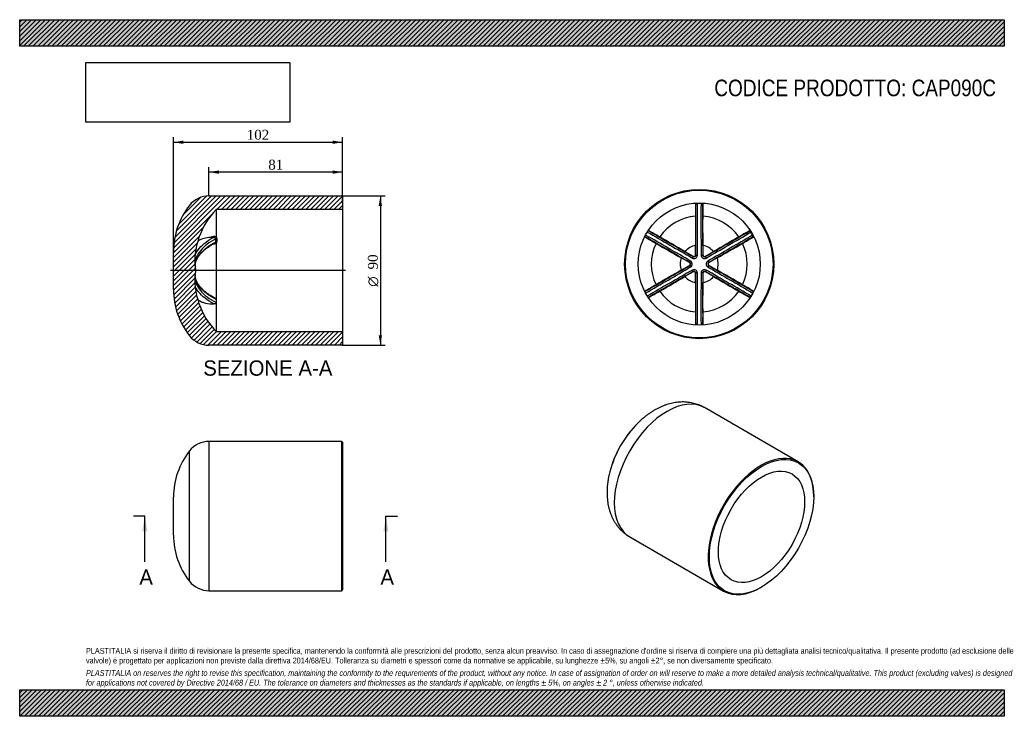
# Model space of a CAD drawing. Header units: millimetres. Extents: x 0 to 594, y 0 to 420.
import ezdxf
from ezdxf.enums import TextEntityAlignment as Align
from ezdxf.lldxf.tags import DXFTag

# ---------------------------------------------------------------- set-up
doc = ezdxf.new("R2010")
doc.units = ezdxf.units.MM
doc.header["$LTSCALE"] = 2
for name, color, linetype in [('CAP090C', 7, 'Continuous'), ('Default', 7, 'Continuous'), ('DV4_Default', 7, 'Continuous')]:
    doc.layers.add(name, color=color, linetype=linetype)
doc.styles.add('SEACAD_Solid_Edge_ANSI', font='seans.ttf')
doc.styles.add('SEACAD_Solid_Edge_ANSI1_Symbols', font='semeca1.ttf')
doc.styles.add('SEACAD_Times_New_Roman', font='times.ttf')
tags = doc.linetypes.add('CENTER2', pattern=[28.575000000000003, 19.05, -3.175, 3.175, -3.175]).pattern_tags.tags
tags[10:11] = [DXFTag(74, 4), DXFTag(75, 0), DXFTag(340, '0'), DXFTag(46, 0.0), DXFTag(50, 0.0), DXFTag(44, 0.0), DXFTag(45, 0.0)]
tags[8:9] = [DXFTag(74, 4), DXFTag(75, 0), DXFTag(340, '0'), DXFTag(46, 0.0), DXFTag(50, 0.0), DXFTag(44, 0.0), DXFTag(45, 0.0)]
tags[6:7] = [DXFTag(74, 4), DXFTag(75, 0), DXFTag(340, '0'), DXFTag(46, 0.0), DXFTag(50, 0.0), DXFTag(44, 0.0), DXFTag(45, 0.0)]
tags[4:5] = [DXFTag(74, 4), DXFTag(75, 0), DXFTag(340, '0'), DXFTag(46, 0.0), DXFTag(50, 0.0), DXFTag(44, 0.0), DXFTag(45, 0.0)]
doc.dimstyles.new('ANSImm', dxfattribs={"dimtxt": 6, "dimasz": 6, "dimexe": 3, "dimexo": 0, "dimgap": 1.5, "dimtad": 1, "dimdec": 0, "dimdsep": 46, "dimtxsty": 'SEACAD_Times_New_Roman', "dimblk1": '_SE_FILLED', "dimblk2": '_SE_FILLED', "dimsah": 1, "dimcen": 3, "dimazin": 0, "dimtfac": 0.85, "dimtdec": 3, "dimtofl": 0, "dimtmove": 0, "dimatfit": 3, "dimfxl": 1, "dimarcsym": 0})
picture_1 = doc.add_image_def('image1.jpg', size_in_pixel=(4302, 1260))
pattern_1 = [(45, (0, 0), (-1.414213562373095, 1.414213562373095), [])]

# ---------------------------------------------------------------- blocks, each defined once
blk = doc.blocks.new('SE')
at = {"layer": 'CAP090C', "color": 7, "linetype": 'Continuous'}
for p, q in [((469.6746841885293, 153.4040987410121), (413.0463607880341, 186.0984804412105)), ((478.9944866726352, 132.3958862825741), (478.9944866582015, 132.8041346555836)), ((368.0463567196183, 108.1561964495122), (424.6746801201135, 75.46181474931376)), ((447.1746738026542, 77.69060874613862), (447.5282272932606, 77.89473288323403))]:
    blk.add_line(p, q, dxfattribs=at)
blk.add_arc((417.9575321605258, 131.3003355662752), 64.00688728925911, 134.5681147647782, 165.5005470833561, dxfattribs=at)
for centre, major_axis, ratio, start_param, end_param in [((390.5463587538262, 147.1273384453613), (22.5000020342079, 38.97114199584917), 0.5773502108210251, 0, 3.141592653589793), ((382.2079640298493, 151.9415134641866), (-19.63525669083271, -34.00925810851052), 0.5773502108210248, 4.268206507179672, 5.162657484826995), ((382.2079640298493, 151.9415134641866), (-19.63525669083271, -34.00925810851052), 0.5773502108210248, 4.263384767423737, 4.268206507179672), ((447.1746821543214, 114.432956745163), (-22.50000203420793, -38.97114199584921), 0.5773502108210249, 2.356194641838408, 6.283185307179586), ((447.1746821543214, 114.432956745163), (-22.50000203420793, -38.97114199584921), 0.5773502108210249, 0, 0.7853980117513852)]:
    blk.add_ellipse(centre, major_axis=major_axis, ratio=ratio, start_param=start_param, end_param=end_param, dxfattribs=at)
for major_axis, ratio in [((22.25000201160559, 38.53812930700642), 0.5773502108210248), ((-18.40000166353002, -31.86973389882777), 0.5773502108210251)]:
    blk.add_ellipse((447.5282355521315, 114.2288325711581), major_axis=major_axis, ratio=ratio, dxfattribs=at)
for points, knots in [([(413.0415169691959, 186.0873945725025), (412.8316481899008, 186.2125455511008), (412.2326888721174, 186.5680219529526), (411.0666227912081, 187.1416504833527), (409.6404583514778, 187.7534906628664), (408.1640762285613, 188.2775077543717), (406.6598564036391, 188.7102318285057), (405.1257400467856, 189.052043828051), (403.5658937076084, 189.302340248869), (401.9824641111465, 189.4607744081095), (400.3778144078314, 189.5268657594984), (398.7539703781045, 189.5000570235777), (397.1128621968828, 189.3796698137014), (395.4563954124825, 189.164921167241), (393.7866106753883, 188.8549714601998), (392.1058498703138, 188.4490237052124), (390.4169263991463, 187.9464727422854), (388.7232634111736, 187.3470953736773), (387.0289605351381, 186.6512524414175), (385.3387706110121, 185.8600729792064), (383.6579225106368, 184.9755377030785), (381.9920058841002, 184.0005742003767), (380.3462208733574, 182.9386085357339), (378.7269796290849, 181.7947481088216), (377.1351153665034, 180.5707374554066), (375.5900919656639, 179.2826586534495), (374.1488906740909, 177.9921512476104), (373.3344848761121, 177.1952197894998), (372.9117391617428, 176.7797382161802)], [0, 0, 0, 0, 0.01541295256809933, 0.0515936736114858, 0.08772463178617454, 0.1238695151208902, 0.1600941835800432, 0.196465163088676, 0.2330495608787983, 0.2699146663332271, 0.307127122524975, 0.3447515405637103, 0.3828484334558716, 0.4214713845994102, 0.4606634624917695, 0.5004530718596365, 0.540849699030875, 0.5818403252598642, 0.6233875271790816, 0.665430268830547, 0.7078879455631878, 0.7506673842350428, 0.793671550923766, 0.8368081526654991, 0.8799867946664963, 0.9231346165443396, 0.9662093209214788, 1, 1, 1, 1]), ([(355.9920168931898, 147.3494893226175), (355.8501883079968, 146.7939188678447), (355.5738115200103, 145.7016027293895), (355.1853032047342, 143.8156432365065), (354.8471285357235, 141.8179547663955), (354.5887728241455, 139.8052453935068), (354.4150076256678, 137.801135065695), (354.3281045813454, 135.8057066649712), (354.330733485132, 133.8266050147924), (354.4248748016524, 131.8705286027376), (354.6118539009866, 129.9450552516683), (354.8921389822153, 128.0578137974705), (355.26526604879, 126.2163750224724), (355.7298518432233, 124.4278122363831), (356.2837159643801, 122.6983935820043), (356.9240687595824, 121.0334047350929), (357.6477137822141, 119.4371381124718), (358.4512226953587, 117.9130068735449), (359.3310458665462, 116.4637404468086), (360.2836048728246, 115.0915480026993), (361.3052074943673, 113.7984082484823), (362.3924364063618, 112.5857407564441), (363.5407117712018, 111.4561187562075), (364.7495394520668, 110.4072692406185), (366.0031838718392, 109.4542865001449), (367.1340447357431, 108.6885064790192), (367.7861546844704, 108.3174346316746), (368.0522386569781, 108.1669424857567)], [0, 0, 0, 0, 0.03287240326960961, 0.07639941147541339, 0.1201058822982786, 0.1639810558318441, 0.2079997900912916, 0.2521193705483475, 0.2962588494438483, 0.3403212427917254, 0.3842008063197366, 0.427782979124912, 0.4709546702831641, 0.5136154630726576, 0.5556870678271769, 0.597118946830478, 0.6378894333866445, 0.6780030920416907, 0.7174858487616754, 0.7563794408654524, 0.7947362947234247, 0.8326153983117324, 0.870079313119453, 0.9071922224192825, 0.9440188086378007, 0.9806237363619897, 1, 1, 1, 1])]:
    blk.add_open_spline(points, degree=3, knots=knots, dxfattribs=at)
blk = doc.blocks.new('SE1')
at = {"layer": 'CAP090C', "color": 7, "linetype": 'Continuous'}
for p, q in [((441.0301169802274, 291.8312896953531), (441.29023888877, 291.9917107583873)), ((442.0890550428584, 289.9971551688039), (442.3580447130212, 290.1422168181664)), ((401.3397184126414, 280.2155327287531), (406.2536544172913, 277.3794478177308)), ((407.7504908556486, 278.2436467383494), (407.7513372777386, 283.9172826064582)), ((412.1843151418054, 283.9172826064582), (412.1851615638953, 278.2436467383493)), ((413.6819980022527, 277.3794478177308), (418.5959340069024, 280.215532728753)), ((404.0363190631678, 273.5389103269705), (399.123229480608, 276.3764612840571)), ((404.0363190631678, 273.5389103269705), (404.301249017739, 273.5386692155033)), ((406.3863282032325, 277.1501323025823), (406.2536544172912, 277.3794478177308)), ((407.7504908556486, 278.2436467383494), (407.8827470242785, 278.0140901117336)), ((412.0529053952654, 278.0140901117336), (412.1851615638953, 278.2436467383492)), ((413.6819980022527, 277.3794478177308), (413.5493242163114, 277.1501323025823)), ((415.6344034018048, 273.5386692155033), (415.899333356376, 273.5389103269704)), ((420.8124229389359, 276.376461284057), (415.899333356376, 273.5389103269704)), ((399.1232294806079, 268.9729615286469), (404.0363190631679, 271.8105124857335)), ((406.2536544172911, 267.9699749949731), (401.3397184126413, 265.1338900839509)), ((404.301249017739, 271.8107535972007), (404.0363190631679, 271.8105124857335)), ((406.2536544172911, 267.9699749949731), (406.3863282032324, 268.1992905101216)), ((407.8827470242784, 267.3353327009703), (407.7504908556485, 267.1057760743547)), ((412.1851615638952, 267.1057760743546), (412.0529053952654, 267.3353327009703)), ((413.5493242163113, 268.1992905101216), (413.6819980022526, 267.9699749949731)), ((418.5959340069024, 265.1338900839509), (413.6819980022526, 267.9699749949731)), ((415.8993333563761, 271.8105124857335), (415.6344034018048, 271.8107535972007)), ((415.8993333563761, 271.8105124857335), (420.8124229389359, 268.9729615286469)), ((407.7513372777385, 261.4321402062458), (407.7504908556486, 267.1057760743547)), ((412.1851615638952, 267.1057760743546), (412.1843151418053, 261.4321402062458))]:
    blk.add_line(p, q, dxfattribs=at)
for radius in [44.99999999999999, 44.5, 36.79999999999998]:
    blk.add_circle((409.9678262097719, 272.6747114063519), radius, dxfattribs=at)
for centre, radius, start, end in [((501.6365072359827, 303.4873568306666), 93.92824527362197, 176.4238179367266, 181.2103515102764), ((-4410.091586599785, 294.9744718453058), 4818.00418576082, 359.7983064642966, 0.170908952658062), ((-3190.798947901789, 296.5655439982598), 3599.729756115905, 359.7046054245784, 0.2052285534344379), ((4010.734600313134, 296.56554399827), 3599.729756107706, 179.7947714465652, 180.2953945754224), ((5230.027239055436, 294.9744718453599), 4818.004185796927, 179.8290910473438, 180.2016935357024), ((305.1758413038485, 303.2163776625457), 107.0443005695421, 359.0830341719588, 3.282796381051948), ((409.9678262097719, 272.6747114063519), 28.91538050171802, 94.44023991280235, 145.5597600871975), ((8312.25790575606, 302.6520019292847), 7904.528770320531, 180.0083262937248, 180.1357982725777), ((-7662.475673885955, 302.8660081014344), 8074.682222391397, 359.8655448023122, 359.9903306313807), ((409.9678262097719, 272.6747114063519), 28.91538050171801, 34.44023991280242, 85.55976008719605), ((2189.66114531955, 3402.975627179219), 3599.729756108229, 239.7947714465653, 240.2953945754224), ((331.1219749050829, 197.193023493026), 107.0443005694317, 59.08303417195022, 63.28279638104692), ((2800.685373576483, 4458.118490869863), 4818.004185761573, 239.829091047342, 240.2016935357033), ((-2028.386775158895, 4540.885793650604), 4913.501165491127, 299.8007251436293, 300.1546807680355), ((-1371.752933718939, 3406.514926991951), 3603.808617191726, 299.7047198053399, 300.1999159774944), ((510.321040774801, 159.1513664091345), 150.7350790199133, 117.7724209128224, 120.5010533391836), ((439.3819041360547, 293.1368016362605), 0.9304722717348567, 299.9864692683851, 358.9275586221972), ((409.9678262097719, 272.6747114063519), 36.49438860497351, 28.33724577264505, 31.66275422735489), ((429.117633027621, 367.4684406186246), 93.92824527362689, 236.4238179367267, 241.2103515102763), ((-2019.37403923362, -3890.469307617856), 4818.00418576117, 59.7983064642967, 60.17090895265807), ((-1411.105628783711, -2833.735371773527), 3599.729756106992, 59.70460542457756, 60.20522855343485), ((409.9678262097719, 272.6747114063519), 28.91538050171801, 154.4402399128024, 205.5597600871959), ((4335.151770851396, 7131.247313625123), 7904.528770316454, 240.0083262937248, 240.1357982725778), ((-3652.400353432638, -6703.170781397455), 8074.682221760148, 59.86554480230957, 59.99033063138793), ((2233.092684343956, -2837.260836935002), 3603.808617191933, 119.8000840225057, 120.2952801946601), ((2887.169751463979, -3973.107857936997), 4913.501165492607, 119.8453192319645, 120.1992748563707), ((4387.073961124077, -6555.920600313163), 7904.528770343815, 120.0083262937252, 120.1357982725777), ((-3600.107493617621, 7278.711500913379), 8074.682221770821, 299.8655448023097, 299.9903306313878), ((365.029677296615, 411.0051044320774), 144.5122833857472, 299.4373810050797, 302.2920066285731), ((409.9678262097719, 272.6747114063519), 28.91538050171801, 334.4402399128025, 25.55976008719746), ((497.5168813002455, 176.4649743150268), 125.2756662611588, 116.3299396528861, 116.3484629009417), ((442.3998084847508, 287.8730797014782), 0.9732124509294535, 62.60224880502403, 117.2124283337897), ((409.9678262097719, 272.6747114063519), 11.45898033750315, 101.1529128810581, 138.8470871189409), ((409.9678262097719, 272.6747114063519), 11.45898033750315, 41.15291288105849, 78.84708711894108), ((409.9678262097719, 272.6747114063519), 11.45898033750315, 161.1529128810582, 198.8470871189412), ((403.8062270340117, 272.674711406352), 0.9957257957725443, 299.8114186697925, 60.18858133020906), ((403.7553818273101, 272.674711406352), 2.021933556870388, 301.3607387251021, 58.63926127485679), ((406.8616040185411, 278.054846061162), 2.021933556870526, 241.3607387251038, 358.6392612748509), ((406.8870266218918, 278.0108128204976), 0.9957257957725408, 239.8114186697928, 0.1885813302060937), ((413.0740484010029, 278.0548460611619), 2.021933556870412, 181.3607387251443, 298.6392612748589), ((413.0486257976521, 278.0108128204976), 0.9957257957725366, 179.8114186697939, 300.1885813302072), ((416.1802705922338, 272.6747114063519), 2.021933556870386, 121.360738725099, 238.6392612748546), ((416.1294253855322, 272.6747114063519), 0.9957257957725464, 119.8114186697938, 240.1885813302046), ((409.9678262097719, 272.6747114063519), 11.45898033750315, 341.1529128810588, 18.8470871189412), ((-2019.374039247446, 4435.818730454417), 4818.004185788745, 299.8290910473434, 300.2016935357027), ((-1411.105628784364, 3379.084794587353), 3599.729756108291, 299.7947714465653, 300.2953945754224), ((2189.661145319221, -2857.62620436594), 3599.729756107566, 119.7046054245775, 120.2052285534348), ((2800.68537357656, -3912.769068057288), 4818.004185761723, 119.7983064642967, 120.170908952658), ((4420.043146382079, -6733.362078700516), 8074.682222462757, 119.8655448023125, 119.99033063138), ((406.861604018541, 267.2945767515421), 2.021933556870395, 1.360738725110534, 118.6392612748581), ((406.8870266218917, 267.3386099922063), 0.9957257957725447, 359.8114186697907, 120.1885813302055), ((-4410.091586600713, 250.3749509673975), 4818.004185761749, 359.829091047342, 0.2016935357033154), ((-3190.798947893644, 248.7838788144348), 3599.72975610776, 359.7947714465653, 0.2953945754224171), ((4010.734600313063, 248.7838788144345), 3599.729756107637, 179.7046054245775, 180.2052285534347), ((413.0740484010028, 267.2945767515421), 2.021933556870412, 61.36073872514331, 178.6392612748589), ((5230.027239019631, 250.374950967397), 4818.00418576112, 179.7983064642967, 180.170908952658), ((413.0486257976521, 267.3386099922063), 0.9957257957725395, 59.81141866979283, 180.1885813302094), ((-1980.749721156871, -3912.769068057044), 4818.004185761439, 59.82909104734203, 60.20169353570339), ((-1369.725492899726, -2857.626204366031), 3599.72975610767, 59.79477144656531, 60.29539457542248), ((2231.04128120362, 3379.084794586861), 3599.72975610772, 239.7046054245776, 240.2052285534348), ((2839.309691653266, 4435.818730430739), 4818.004185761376, 239.7983064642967, 240.1709089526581), ((-3515.216118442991, -6585.897890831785), 7904.528770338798, 60.00832629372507, 60.13579827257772), ((-3567.13830868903, 7101.270023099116), 7904.528770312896, 300.0083262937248, 300.1357982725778), ((409.9678262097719, 272.6747114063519), 11.45898033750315, 221.1529128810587, 258.8470871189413), ((8482.411325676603, 242.4834147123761), 8074.682221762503, 179.8655448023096, 179.9903306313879), ((409.9678262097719, 272.6747114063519), 11.45898033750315, 281.1529128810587, 318.8470871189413), ((-7492.322253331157, 242.6974208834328), 7904.528770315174, 0.008326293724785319, 0.1357982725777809), ((4472.336005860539, 7248.520204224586), 8074.68222177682, 239.8655448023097, 239.9903306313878), ((435.913959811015, 166.651357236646), 107.0443005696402, 119.0830341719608, 123.28279638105), ((337.4489520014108, 336.6557951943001), 93.92824527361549, 296.4238179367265, 301.2103515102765), ((409.9678262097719, 272.6747114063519), 28.91538050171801, 214.4402399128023, 265.5597600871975), ((409.9678262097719, 272.6747114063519), 28.91538050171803, 274.4402399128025, 325.5597600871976), ((488.8136775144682, 348.1563993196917), 107.0443005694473, 239.0830341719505, 243.2827963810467), ((390.8180193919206, 177.880982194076), 93.92824527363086, 56.42381793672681, 61.21035151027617), ((514.7598111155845, 242.1330451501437), 107.0443005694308, 179.0830341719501, 183.2827963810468), ((318.2991451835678, 241.8620659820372), 93.92824527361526, 356.4238179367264, 1.210351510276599)]:
    blk.add_arc(centre, radius, start, end, dxfattribs=at)
for centre, major_axis, ratio, start_param, end_param in [((404.8035478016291, 274.4026270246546), (0.502749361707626, 0.8644322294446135), 0.004231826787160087, 3.177277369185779, 4.713263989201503), ((405.889268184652, 276.2831498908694), (0.4972455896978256, 0.8676098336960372), 0.004231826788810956, 4.711513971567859, 6.247500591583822), ((408.8821058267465, 278.0110655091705), (-0.9999949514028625, 0.003177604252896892), 0.00423182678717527, 0.03568471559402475, 1.571671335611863), ((411.0535465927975, 278.0110655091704), (-0.9999949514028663, -0.003177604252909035), 0.004231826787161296, 1.569921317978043, 3.105907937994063), ((414.0463842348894, 276.2831498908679), (0.4972455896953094, -0.8676098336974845), 0.004231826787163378, 3.177277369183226, 4.713263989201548), ((415.1321046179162, 274.4026270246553), (-0.5027493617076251, 0.8644322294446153), 0.004231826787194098, 1.569921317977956, 3.105907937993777), ((404.8035478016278, 270.9467957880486), (0.5027493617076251, -0.8644322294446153), 0.004231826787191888, 1.569921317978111, 3.105907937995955), ((405.8892681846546, 269.0662729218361), (-0.4972455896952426, 0.8676098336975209), 0.004231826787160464, 3.17727736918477, 4.713263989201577), ((408.8821058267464, 267.3383573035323), (0.9999949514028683, 0.003177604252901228), 0.004231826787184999, 1.569921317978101, 3.1059079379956), ((411.0535465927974, 267.3383573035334), (-0.9999949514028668, 0.003177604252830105), 0.004231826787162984, 3.177277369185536, 4.713263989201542), ((414.0463842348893, 269.0662729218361), (0.4972455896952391, 0.8676098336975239), 0.004231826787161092, 1.569921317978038, 3.105907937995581), ((415.1321046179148, 270.9467957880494), (-0.5027493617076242, -0.8644322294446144), 0.004231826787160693, 3.17727736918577, 4.713263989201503)]:
    blk.add_ellipse(centre, major_axis=major_axis, ratio=ratio, start_param=start_param, end_param=end_param, dxfattribs=at)
for points, knots in [([(441.0301169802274, 291.8312896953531), (440.9715824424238, 291.9233720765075), (440.9028748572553, 292.002382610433), (440.7719679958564, 292.1255156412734), (440.7093662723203, 292.1715711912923), (440.529759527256, 292.2842137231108), (440.4231408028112, 292.3245219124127), (440.2271612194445, 292.3733837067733), (440.1387462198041, 292.380391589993), (439.9773101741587, 292.3684469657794), (439.9052855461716, 292.3492997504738), (439.8426016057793, 292.3169232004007)], [0, 0, 0, 0, 0.1250000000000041, 0.1250000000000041, 0.2500000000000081, 0.2500000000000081, 0.5000000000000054, 0.5000000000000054, 0.7500000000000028, 0.7500000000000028, 1, 1, 1, 1]), ([(440.3173039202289, 293.1405517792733), (440.319771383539, 293.2031378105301), (440.332092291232, 293.2435181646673), (440.4012863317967, 293.3127606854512), (440.5084754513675, 293.2086758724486), (440.7103939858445, 292.9017855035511)], [0.304454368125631, 0.304454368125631, 0.304454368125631, 0.304454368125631, 0.5, 0.5, 1, 1, 1, 1]), ([(441.9158683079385, 288.7259199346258), (441.9752402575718, 288.764011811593), (442.0278274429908, 288.8168030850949), (442.1188807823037, 288.9506100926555), (442.1570169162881, 289.0306657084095), (442.2126957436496, 289.2247693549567), (442.2311027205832, 289.3372304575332), (442.2233912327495, 289.5490194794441), (442.2148225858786, 289.6262395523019), (442.1736999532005, 289.8011001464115), (442.1395454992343, 289.9003985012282), (442.0890550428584, 289.9971551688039)], [0, 0, 0, 0, 0.25, 0.25, 0.5, 0.5, 0.75, 0.75, 0.875, 0.875, 1, 1, 1, 1]), ([(442.8562701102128, 289.185019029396), (443.0210856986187, 288.8567072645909), (443.0576312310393, 288.7118363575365), (442.9630692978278, 288.6865340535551), (442.9219402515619, 288.6960531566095), (442.8665081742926, 288.7252070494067)], [0, 0, 0, 0, 0.5, 0.5, 0.6955392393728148, 0.6955392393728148, 0.6955392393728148, 0.6955392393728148]), ([(404.0363190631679, 271.8105124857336), (404.1122724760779, 271.8546232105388), (404.180862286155, 271.9075717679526), (404.3037258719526, 272.0306510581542), (404.3574844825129, 272.1008507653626), (404.4873237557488, 272.3258618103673), (404.5343963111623, 272.4997845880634), (404.5344317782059, 272.8494358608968), (404.4877374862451, 273.0225299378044), (404.3146923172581, 273.3230431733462), (404.1882265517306, 273.4506884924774), (404.0363190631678, 273.5389103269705)], [0, 0, 0, 0, 0.125, 0.125, 0.25, 0.25, 0.5, 0.5, 0.75, 0.75, 1, 1, 1, 1]), ([(406.2536544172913, 277.3794478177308), (406.329832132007, 277.3357255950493), (406.4099818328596, 277.3027993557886), (406.5780034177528, 277.2579360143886), (406.6656774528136, 277.2464795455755), (406.9254623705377, 277.2465409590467), (407.0996201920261, 277.2927363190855), (407.4024448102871, 277.4675312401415), (407.5290015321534, 277.5945167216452), (407.7027310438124, 277.8946348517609), (407.7500422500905, 278.0679800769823), (407.7504908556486, 278.2436467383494)], [0, 0, 0, 0, 0.1249999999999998, 0.1249999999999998, 0.2499999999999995, 0.2499999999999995, 0.4999999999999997, 0.4999999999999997, 0.7499999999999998, 0.7499999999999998, 1, 1, 1, 1]), ([(412.1851615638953, 278.2436467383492), (412.1853858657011, 278.1558137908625), (412.1969457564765, 278.069938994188), (412.2421037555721, 277.9019963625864), (412.2760191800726, 277.8203401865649), (412.4059648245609, 277.5953905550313), (412.5330500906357, 277.467663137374), (412.8358392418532, 277.2928067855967), (413.0090902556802, 277.2466981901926), (413.3558649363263, 277.2463030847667), (413.5296419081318, 277.2920029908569), (413.6819980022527, 277.3794478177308)], [0, 0, 0, 0, 0.125, 0.125, 0.25, 0.25, 0.5, 0.5, 0.75, 0.75, 1, 1, 1, 1]), ([(415.899333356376, 273.5389103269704), (415.823379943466, 273.4947996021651), (415.7547901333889, 273.4418510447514), (415.6319265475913, 273.3187717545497), (415.578167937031, 273.2485720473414), (415.4483286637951, 273.0235610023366), (415.4012561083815, 272.8496382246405), (415.401220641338, 272.4999869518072), (415.4479149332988, 272.3268928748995), (415.6209601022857, 272.0263796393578), (415.7474258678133, 271.8987343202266), (415.8993333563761, 271.8105124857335)], [0, 0, 0, 0, 0.1249999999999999, 0.1249999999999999, 0.2499999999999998, 0.2499999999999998, 0.4999999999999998, 0.4999999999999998, 0.7499999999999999, 0.7499999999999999, 1, 1, 1, 1]), ([(407.7504908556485, 267.1057760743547), (407.7502665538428, 267.1936090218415), (407.7387066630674, 267.2794838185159), (407.6935486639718, 267.4474264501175), (407.6596332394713, 267.5290826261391), (407.529687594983, 267.7540322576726), (407.4026023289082, 267.8817596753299), (407.0998131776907, 268.0566160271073), (406.9265621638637, 268.1027246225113), (406.5797874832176, 268.1031197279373), (406.4060105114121, 268.057419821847), (406.2536544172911, 267.9699749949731)], [0, 0, 0, 0, 0.1249999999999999, 0.1249999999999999, 0.2499999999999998, 0.2499999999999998, 0.4999999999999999, 0.4999999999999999, 0.75, 0.75, 1, 1, 1, 1]), ([(413.6819980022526, 267.9699749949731), (413.6058202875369, 268.0136972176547), (413.5256705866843, 268.0466234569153), (413.3576490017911, 268.0914867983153), (413.2699749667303, 268.1029432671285), (413.0101900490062, 268.1028818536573), (412.8360322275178, 268.0566864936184), (412.5332076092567, 267.8818915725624), (412.4066508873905, 267.7549060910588), (412.2329213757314, 267.4547879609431), (412.1856101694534, 267.2814427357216), (412.1851615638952, 267.1057760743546)], [0, 0, 0, 0, 0.1249999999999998, 0.1249999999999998, 0.2499999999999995, 0.2499999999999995, 0.4999999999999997, 0.4999999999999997, 0.7499999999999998, 0.7499999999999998, 1, 1, 1, 1])]:
    blk.add_open_spline(points, degree=3, knots=knots, dxfattribs=at)
blk = doc.blocks.new('SE2')
at = {"layer": 'CAP090C', "color": 7, "linetype": 'Continuous'}
for p, q in [((114.2049858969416, 165.709407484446), (114.2049858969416, 75.70940748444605)), ((194.2895272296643, 165.709407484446), (114.2049858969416, 165.709407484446)), ((194.2895272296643, 75.70940748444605), (194.2895272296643, 165.709407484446)), ((194.7895272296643, 165.209407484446), (194.2895272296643, 165.709407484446)), ((194.7895272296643, 165.209407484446), (194.7895272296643, 76.20940748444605)), ((102.4127152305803, 81.43889765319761), (102.4127152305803, 159.9799173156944)), ((92.78952722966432, 109.2504271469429), (92.78952722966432, 132.1683878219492)), ((114.2049858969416, 75.70940748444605), (194.2895272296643, 75.70940748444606)), ((194.2895272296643, 75.70940748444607), (194.7895272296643, 76.20940748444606))]:
    blk.add_line(p, q, dxfattribs=at)
for centre, radius, start, end in [((114.2049858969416, 150.709407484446), 15, 90.00000000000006, 141.8272923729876), ((137.7895272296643, 132.1683878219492), 45, 141.8272923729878, 180), ((137.7895272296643, 109.2504271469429), 45, 180, 218.1727076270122), ((114.2049858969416, 90.70940748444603), 15, 218.1727076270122, 270.0000000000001)]:
    blk.add_arc(centre, radius, start, end, dxfattribs=at)
blk = doc.blocks.new('SE4')
at = {"color": 7, "linetype": 'Continuous', "style": 'SEACAD_Solid_Edge_ANSI'}
blk.add_text('A', height=9.2, dxfattribs=at).set_placement((217.6168450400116, 88.50940748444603), align=Align.TOP_LEFT)
blk = doc.blocks.new('SE5')
at = {"color": 7, "linetype": 'Continuous', "style": 'SEACAD_Solid_Edge_ANSI'}
blk.add_text('A', height=9.2, dxfattribs=at).set_placement((72.17586235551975, 88.50940748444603), align=Align.TOP_LEFT)
blk = doc.blocks.new('SEANNOT_GROUP')
at = {"linetype": 'Continuous'}
blk.add_hatch(color=7, dxfattribs=at).paths.add_polyline_path([(222.4664574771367, 111.5094072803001), (220.933124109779, 120.709407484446), (219.3997907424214, 111.5094072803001)])
at = {"color": 7, "linetype": 'Continuous'}
blk.add_lwpolyline([(220.933124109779, 93.10940748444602), (220.933124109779, 120.709407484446)], dxfattribs=at)
blk = doc.blocks.new('SEANNOT_GROUP1')
at = {"linetype": 'Continuous'}
blk.add_hatch(color=7, dxfattribs=at).paths.add_polyline_path([(77.02547479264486, 111.5094072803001), (75.4921414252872, 120.709407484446), (73.95880805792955, 111.5094072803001)])
at = {"color": 7, "linetype": 'Continuous'}
blk.add_lwpolyline([(75.4921414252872, 93.10940748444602), (75.4921414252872, 120.709407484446)], dxfattribs=at)
blk = doc.blocks.new('SE3')
at = {"layer": 'Default', "color": 7, "linetype": 'CENTER2'}
for p, q in [((75.4921414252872, 120.709407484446), (68.5921414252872, 120.709407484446)), ((220.933124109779, 120.709407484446), (227.833124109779, 120.709407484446))]:
    blk.add_line(p, q, dxfattribs=at)
at = {"layer": 'Default', "color": 7, "linetype": 'CENTER2', "const_width": 0.0001}
blk.add_lwpolyline([(220.933124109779, 120.709407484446), (75.4921414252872, 120.709407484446)], dxfattribs=at)
at = {"layer": 'Default'}
for name in ['SEANNOT_GROUP1', 'SEANNOT_GROUP', 'SE5', 'SE4']:
    blk.add_blockref(name, (0, 0), dxfattribs=at)
blk = doc.blocks.new('SE6')
at = {"layer": 'CAP090C', "linetype": 'Continuous'}
h = blk.add_hatch(dxfattribs=at)
h.set_pattern_fill('LINE', scale=0.6299212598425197, angle=45, style=0)
h.set_pattern_definition(pattern_1)
edge = h.paths.add_edge_path()
edge.add_line((194.2895272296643, 223.7632705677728), (194.7895272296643, 224.2632705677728))
edge.add_line((194.7895272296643, 224.2632705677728), (194.7895272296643, 231.9632705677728))
edge.add_line((194.7895272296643, 231.9632705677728), (118.59829714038, 231.9632705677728))
edge.add_arc((150.6825918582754, 263.5163691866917), 45, 173.3042072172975, 224.5217499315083, ccw=False)
edge.add_arc((150.6825918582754, 274.0101719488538), 45, 135.4782500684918, 186.6957927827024, ccw=False)
edge.add_line((118.5982971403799, 305.5632705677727), (194.7895272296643, 305.5632705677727))
edge.add_line((194.7895272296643, 305.5632705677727), (194.7895272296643, 313.2632705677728))
edge.add_line((194.7895272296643, 313.2632705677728), (194.2895272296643, 313.7632705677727))
edge.add_line((194.2895272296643, 313.7632705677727), (114.2049858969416, 313.7632705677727))
edge.add_arc((114.2049858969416, 298.7632705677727), 15, 89.99999999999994, 141.8272923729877)
edge.add_arc((137.7895272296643, 280.2222509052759), 45, 141.8272923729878, 180)
edge.add_line((92.78952722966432, 280.2222509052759), (92.78952722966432, 257.3042902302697))
edge.add_arc((137.7895272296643, 257.3042902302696), 45, 180, 218.1727076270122)
edge.add_arc((114.2049858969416, 238.7632705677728), 15, 218.1727076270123, 270)
edge.add_line((114.2049858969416, 223.7632705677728), (194.2895272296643, 223.7632705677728))
at = {"layer": 'CAP090C', "color": 7, "linetype": 'Continuous'}
for p, q in [((114.2049858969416, 313.7632705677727), (194.2895272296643, 313.7632705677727)), ((194.7895272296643, 313.2632705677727), (194.2895272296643, 313.7632705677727)), ((194.7895272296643, 313.2632705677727), (194.7895272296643, 305.5632705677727)), ((118.59829714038, 305.5632705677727), (118.59829714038, 305.5479979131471)), ((194.7895272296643, 305.5632705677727), (118.59829714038, 305.5632705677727)), ((118.59829714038, 305.5479979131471), (118.59829714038, 288.9903446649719)), ((194.7895272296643, 305.5632705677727), (194.7895272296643, 231.9632705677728)), ((118.3005823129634, 286.0857143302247), (118.3005823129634, 287.9198488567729)), ((118.59829714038, 285.2735781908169), (118.59829714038, 251.2889894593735)), ((119.0201825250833, 288.080269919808), (119.0201825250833, 286.2307759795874)), ((92.78952722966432, 257.3042902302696), (92.78952722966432, 280.2222509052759)), ((118.59829714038, 251.2889894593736), (118.59829714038, 249.4528243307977)), ((118.59829714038, 249.4528243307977), (118.59829714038, 231.9785432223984)), ((118.59829714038, 231.9785432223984), (118.59829714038, 231.9632705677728)), ((118.59829714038, 231.9632705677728), (194.7895272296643, 231.9632705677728)), ((194.7895272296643, 231.9632705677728), (194.7895272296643, 224.2632705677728)), ((194.2895272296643, 223.7632705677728), (114.2049858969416, 223.7632705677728)), ((194.2895272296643, 223.7632705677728), (194.7895272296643, 224.2632705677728))]:
    blk.add_line(p, q, dxfattribs=at)
for centre, radius, start, end in [((114.2049858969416, 298.7632705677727), 15, 89.99999999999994, 141.8272923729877), ((137.7895272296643, 280.2222509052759), 45, 141.8272923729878, 180), ((150.6825918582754, 274.0101719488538), 45.00000000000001, 135.4782500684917, 186.6957927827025), ((115.8567571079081, 272.0220351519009), 16.76132922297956, 92.25199652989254, 119.8837992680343), ((117.0819203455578, 286.040149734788), 3.317084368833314, 62.79719552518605, 124.6043635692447), ((105.5756817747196, 258.9697671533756), 31.31565586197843, 70.04618740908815, 72.1050547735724), ((116.7305359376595, 288.5525427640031), 3.773611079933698, 269.5717372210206, 299.6666699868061), ((117.7266956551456, 288.0334698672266), 1.294333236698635, 2.072132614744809, 47.67012673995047), ((117.6080962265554, 286.2815817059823), 1.412999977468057, 314.4895482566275, 357.939432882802), ((150.6825918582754, 263.5163691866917), 45, 173.3042072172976, 224.5217499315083), ((137.7895272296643, 257.3042902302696), 44.99999999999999, 180, 218.1727076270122), ((116.4986104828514, 266.7710206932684), 18.15373867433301, 240.2978813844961, 272.0665566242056), ((114.2049858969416, 238.7632705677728), 15, 218.1727076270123, 270)]:
    blk.add_arc(centre, radius, start, end, dxfattribs=at)
for centre, major_axis, ratio, start_param, end_param in [((119.0201825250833, 287.5553514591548), (-1.000000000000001, 3.540060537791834e-13), 0.5249184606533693, 4.712388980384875, 5.515615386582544), ((119.0201825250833, 285.7561155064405), (-1.000000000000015, -4.127417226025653e-13), 0.4746604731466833, 4.712388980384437, 5.515615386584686)]:
    blk.add_ellipse(centre, major_axis=major_axis, ratio=ratio, start_param=start_param, end_param=end_param, dxfattribs=at)
for points, knots in [([(118.3005823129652, 287.9198488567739), (116.2952111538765, 286.8736479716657), (114.5170584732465, 285.7485597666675), (111.4012067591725, 283.3457076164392), (110.0543693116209, 282.0534335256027), (107.9040784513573, 279.4004504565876), (107.0898656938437, 278.0370824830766), (106.0435064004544, 275.3922739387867), (105.7617785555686, 274.113632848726), (105.6970599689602, 272.8411799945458)], [0, 0, 0, 0, 0.2500000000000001, 0.2500000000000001, 0.5, 0.5, 0.75, 0.75, 0.9724540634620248, 0.9724540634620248, 0.9724540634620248, 0.9724540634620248]), ([(105.7568711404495, 271.7089458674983), (105.8756625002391, 272.7601539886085), (106.1365115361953, 273.8010722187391), (107.0898656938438, 276.2306119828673), (107.9040784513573, 277.600086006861), (110.0543693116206, 280.257191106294), (111.4012067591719, 281.5472200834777), (114.5170584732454, 283.937893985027), (116.2952111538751, 285.0530858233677), (118.3005823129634, 286.0857143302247)], [0.06953978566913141, 0.06953978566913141, 0.06953978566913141, 0.06953978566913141, 0.25, 0.25, 0.5, 0.5, 0.75, 0.75, 1, 1, 1, 1]), ([(105.7601735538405, 271.6922865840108), (105.764562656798, 271.7292359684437), (105.800370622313, 272.0170571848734), (105.8937212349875, 272.5790802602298), (106.0860309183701, 273.3792626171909), (106.3480891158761, 274.1999533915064), (106.6727479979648, 275.0131740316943), (107.0596858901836, 275.817352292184), (107.5084489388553, 276.6135780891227), (108.0185664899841, 277.4017310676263), (108.5897919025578, 278.181438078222), (109.2209866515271, 278.9509600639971), (109.91086279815, 279.7085487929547), (110.6579433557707, 280.4524483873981), (111.4605213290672, 281.1807797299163), (112.3181838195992, 281.8932388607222), (113.2304038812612, 282.5897587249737), (114.1967131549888, 283.2694371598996), (115.2184636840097, 283.9342252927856), (116.283166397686, 284.5711077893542), (117.072237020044, 285.0201759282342), (117.4658456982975, 285.2232409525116), (117.4936075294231, 285.2375583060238)], [0.07188933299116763, 0.07188933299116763, 0.07188933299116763, 0.07188933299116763, 0.07891444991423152, 0.1265868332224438, 0.1790818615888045, 0.2314742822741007, 0.2835249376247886, 0.3352273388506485, 0.3866468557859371, 0.4380076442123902, 0.4892902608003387, 0.5404740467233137, 0.5915358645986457, 0.6424498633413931, 0.6931880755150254, 0.7437003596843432, 0.7942574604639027, 0.8448770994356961, 0.8954774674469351, 0.946086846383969, 0.9967256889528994, 1, 1, 1, 1]), ([(105.9130422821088, 278.3597520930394), (106.3818810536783, 279.3680955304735), (106.9856302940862, 280.3572912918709), (108.7022032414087, 282.6140191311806), (109.9312005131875, 283.8761734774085), (112.7902145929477, 286.2445479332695), (114.4231014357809, 287.3599656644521), (116.2625415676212, 288.4054823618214)], [0.3114838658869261, 0.3114838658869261, 0.3114838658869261, 0.3114838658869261, 0.5, 0.5, 0.75, 0.75, 1, 1, 1, 1]), ([(118.3005823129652, 287.9198488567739), (118.2991483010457, 288.0119312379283), (118.2569664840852, 288.0909417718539), (118.1380601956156, 288.2140748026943), (118.0631137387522, 288.2601303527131), (117.8196466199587, 288.3727728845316), (117.6363233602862, 288.4130810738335), (117.2585578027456, 288.4619428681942), (117.0641451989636, 288.4689507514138), (116.6665510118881, 288.4570061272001), (116.4654255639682, 288.4378589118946), (116.2625415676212, 288.4054823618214)], [0, 0, 0, 0, 0.1249999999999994, 0.1249999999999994, 0.2499999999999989, 0.2499999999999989, 0.4999999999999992, 0.4999999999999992, 0.7499999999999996, 0.7499999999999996, 1, 1, 1, 1]), ([(117.4927619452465, 285.2400205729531), (117.6655028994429, 285.3316204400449), (117.832496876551, 285.4371553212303), (118.0628915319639, 285.6375786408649), (118.1378477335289, 285.7147987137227), (118.256803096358, 285.8896593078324), (118.2991479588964, 285.9889576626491), (118.3005823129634, 286.0857143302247)], [0.5201244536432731, 0.5201244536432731, 0.5201244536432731, 0.5201244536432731, 0.75, 0.75, 0.875, 0.875, 1, 1, 1, 1]), ([(105.6928459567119, 264.7753614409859), (105.749377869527, 263.4556599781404), (106.0396648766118, 262.1283872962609), (107.1237750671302, 259.4215115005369), (107.9575672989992, 258.0427136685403), (110.160557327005, 255.3607938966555), (111.5388404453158, 254.0571515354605), (114.726228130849, 251.6362489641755), (116.545357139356, 250.5039454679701), (118.59829714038, 249.4528243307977)], [0.0220297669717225, 0.0220297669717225, 0.0220297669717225, 0.0220297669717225, 0.25, 0.25, 0.5, 0.5, 0.75, 0.75, 1, 1, 1, 1]), ([(118.59829714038, 251.2889894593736), (116.545357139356, 252.3260014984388), (114.726228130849, 253.4479661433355), (111.5388404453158, 255.8559674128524), (110.160557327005, 257.1570782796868), (107.9575672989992, 259.8427473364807), (107.1237750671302, 261.2275603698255), (106.1568882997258, 263.6613660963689), (105.8926534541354, 264.6899171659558), (105.767255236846, 265.7288655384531)], [0, 0, 0, 0, 0.25, 0.25, 0.5, 0.5, 0.75, 0.75, 0.926287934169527, 0.926287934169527, 0.926287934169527, 0.926287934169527]), ([(118.0539052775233, 251.998875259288), (117.7740213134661, 252.1425751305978), (117.1740617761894, 252.4517754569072), (116.1696448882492, 253.0194149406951), (115.1111566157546, 253.6602060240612), (114.0964392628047, 254.3250475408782), (113.1360693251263, 255.0062256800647), (112.2285347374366, 255.7049313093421), (111.3764120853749, 256.419079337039), (110.5817781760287, 257.1469226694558), (109.8446855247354, 257.8876363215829), (109.1647402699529, 258.6410695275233), (108.5423608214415, 259.406664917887), (107.9789893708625, 260.1826345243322), (107.4758866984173, 260.9672037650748), (107.0340815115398, 261.758750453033), (106.6541266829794, 262.5564220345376), (106.3354648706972, 263.3624860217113), (106.0776650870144, 264.1777021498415), (105.8895399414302, 264.9692738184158), (105.8030038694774, 265.4959368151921), (105.7706470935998, 265.7490651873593), (105.7695628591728, 265.7576306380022)], [0, 0, 0, 0, 0.03216132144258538, 0.08152279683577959, 0.1308653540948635, 0.1802117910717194, 0.2295828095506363, 0.2789993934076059, 0.3284881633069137, 0.3778735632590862, 0.4272262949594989, 0.4767601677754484, 0.5264444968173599, 0.5762511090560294, 0.6261547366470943, 0.6761336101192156, 0.7261701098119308, 0.7764340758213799, 0.8272460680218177, 0.8784034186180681, 0.923795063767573, 0.9253846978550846, 0.9253846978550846, 0.9253846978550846, 0.9253846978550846]), ([(117.1532415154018, 248.6290889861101), (115.1718537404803, 249.6926816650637), (113.4161383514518, 250.8326589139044), (110.3425792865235, 253.2606819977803), (109.0175033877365, 254.5617529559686), (107.1110070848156, 256.9649535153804), (106.426653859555, 258.0596306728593), (105.9079484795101, 259.1778179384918)], [0, 0, 0, 0, 0.25, 0.25, 0.5, 0.5, 0.7010527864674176, 0.7010527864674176, 0.7010527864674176, 0.7010527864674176]), ([(118.0525865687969, 251.9931791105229), (118.0614387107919, 251.9886284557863), (118.070237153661, 251.9840050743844), (118.2184942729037, 251.9043493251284), (118.3466012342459, 251.8092326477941), (118.5379828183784, 251.5743804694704), (118.59829714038, 251.433848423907), (118.59829714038, 251.2889894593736)], [0.4843358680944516, 0.4843358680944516, 0.4843358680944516, 0.4843358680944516, 0.5, 0.5, 0.75, 0.75, 1, 1, 1, 1]), ([(118.59829714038, 249.4528243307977), (118.59829714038, 249.3127859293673), (118.5388231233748, 249.1792229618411), (118.3480093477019, 248.9569271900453), (118.2205492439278, 248.8692240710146), (117.9405956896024, 248.7362606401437), (117.7903197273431, 248.69133893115), (117.4752916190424, 248.6347728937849), (117.3153104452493, 248.624173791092), (117.1532415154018, 248.6290889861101)], [0, 0, 0, 0, 0.25, 0.25, 0.5, 0.5, 0.75, 0.75, 1, 1, 1, 1])]:
    blk.add_open_spline(points, degree=3, knots=knots, dxfattribs=at)
for points in [[(105.6825965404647, 273.8746742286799), (105.6825676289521, 273.947485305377), (105.6826977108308, 274.0210530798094), (105.6830120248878, 274.0953900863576)], [(105.6830120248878, 263.431151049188), (105.6826641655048, 263.5134217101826), (105.6825438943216, 263.5952482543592), (105.6826151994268, 263.6761036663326)]]:
    blk.add_open_spline(points, degree=3, dxfattribs=at)
at = {"layer": 'DV4_Default', "color": 7, "linetype": 'CENTER2'}
blk.add_line((196.5395272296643, 268.7632705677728), (91.03952722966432, 268.7632705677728), dxfattribs=at)
blk = doc.blocks.new('GDimGGroup')
at = {"layer": 'Default', "linetype": 'Continuous'}
for points in [[(218.5720980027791, 307.7632705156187), (217.5720979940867, 313.7632705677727), (216.5720979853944, 307.7632705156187)], [(218.5720980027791, 229.7632670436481), (216.5720979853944, 229.7632670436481), (217.5720979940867, 223.7632669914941)]]:
    blk.add_hatch(color=7, dxfattribs=at).paths.add_polyline_path(points)
at = {"layer": 'Default', "color": 7, "linetype": 'Continuous'}
for p, q in [((194.2895272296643, 313.7632705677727), (220.5720980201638, 313.7632705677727)), ((217.5720979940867, 313.7632705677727), (217.5720979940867, 223.763266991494)), ((194.2895272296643, 223.7632705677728), (220.5720980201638, 223.7632705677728))]:
    blk.add_line(p, q, dxfattribs=at)
for s, style, p in [('90', 'SEACAD_Times_New_Roman', (210.0720979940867, 269.434558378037)), ('O', 'SEACAD_Solid_Edge_ANSI1_Symbols', (210.0720979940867, 258.9924531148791))]:
    blk.add_text(s, height=6, rotation=90, dxfattribs=dict(at, style=style)).set_placement(p, align=Align.TOP_LEFT)
blk = doc.blocks.new('DMBLK15')
at = {"layer": 'Default', "linetype": 'Continuous'}
for points in [[(120.2049863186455, 329.1120951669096), (114.2049862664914, 328.1120951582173), (120.2049863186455, 327.112095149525)], [(188.7895271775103, 329.1120951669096), (188.7895271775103, 327.112095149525), (194.7895272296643, 328.1120951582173)]]:
    blk.add_hatch(color=7, dxfattribs=at).paths.add_polyline_path(points)
at = {"layer": 'Default', "color": 7, "linetype": 'Continuous'}
for p, q in [((114.2049858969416, 313.7632705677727), (114.2049858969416, 331.1120951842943)), ((194.7895272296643, 328.1120951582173), (114.2049862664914, 328.1120951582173)), ((194.7895272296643, 313.2632705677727), (194.7895272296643, 331.1120951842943))]:
    blk.add_line(p, q, dxfattribs=at)
at = {"layer": 'Default', "color": 7, "linetype": 'Continuous', "style": 'SEACAD_Times_New_Roman'}
blk.add_text('81', height=6, dxfattribs=at).set_placement((149.9474937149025, 335.6120951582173), align=Align.TOP_LEFT)
blk = doc.blocks.new('_SE_FILLED')
at = {"color": 0}
blk.add_line((0, 0), (-1, 0), dxfattribs=at)
blk.add_solid([(0, 0), (-1, -0.1665), (-1, 0.1665), (0, 0)], dxfattribs=at)
blk = doc.blocks.new('DMBLK16')
at = {"layer": 'Default', "linetype": 'Continuous'}
for points in [[(98.78952728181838, 347.1120937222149), (92.78952722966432, 346.1120937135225), (98.78952728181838, 345.1120937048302)], [(188.7895252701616, 347.1120937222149), (188.7895252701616, 345.1120937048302), (194.7895253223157, 346.1120937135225)]]:
    blk.add_hatch(color=7, dxfattribs=at).paths.add_polyline_path(points)
at = {"layer": 'Default', "color": 7, "linetype": 'Continuous'}
for p, q in [((92.78952722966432, 280.2222509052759), (92.78952722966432, 349.1120937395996)), ((92.78952722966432, 346.1120937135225), (194.7895253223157, 346.1120937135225)), ((194.7895272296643, 309.4132705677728), (194.7895272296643, 349.1120937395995))]:
    blk.add_line(p, q, dxfattribs=at)
at = {"layer": 'Default', "color": 7, "linetype": 'Continuous', "style": 'SEACAD_Times_New_Roman'}
blk.add_text('102', height=6, dxfattribs=at).set_placement((136.964881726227, 353.6120937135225), align=Align.TOP_LEFT)

msp = doc.modelspace()

# ---------------------------------------------------------------- hatches: boundary and pattern name
at = {"layer": 'Default', "linetype": 'Continuous'}
h = msp.add_hatch(dxfattribs=at)
h.set_pattern_fill('LINE', scale=0.6299212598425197, angle=45, style=0)
h.set_pattern_definition(pattern_1)
h.paths.add_polyline_path([(594, 404.0000065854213), (594, 420.0000065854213), (5.100631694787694e-06, 420.0000065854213), (5.100631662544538e-06, 404.0000065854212)])
for points in [[(594, 404.0000065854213), (594, 420.0000065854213), (5.100631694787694e-06, 420.0000065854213), (5.100631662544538e-06, 404.0000065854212)], [(593.999991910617, -5.730478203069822e-06), (593.999991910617, 15.99999999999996), (-8.0893829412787e-06, 15.99999999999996), (-8.0893829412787e-06, -5.730478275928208e-06)]]:
    msp.add_hatch(color=7, dxfattribs=at).paths.add_polyline_path(points)
h = msp.add_hatch(dxfattribs=at)
h.set_pattern_fill('LINE', scale=0.6299212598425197, angle=45, style=0)
h.set_pattern_definition(pattern_1)
h.paths.add_polyline_path([(593.999991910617, -5.730478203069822e-06), (593.999991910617, 15.99999999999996), (-8.0893829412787e-06, 15.99999999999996), (-8.0893829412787e-06, -5.730478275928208e-06)])

# ---------------------------------------------------------------- linework, layer by layer
at = {"layer": 'Default', "color": 7, "linetype": 'Continuous'}
for p, q in [((5.100631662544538e-06, 420.0000065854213), (594, 420.0000065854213)), ((5.100631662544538e-06, 404.0000065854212), (5.100631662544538e-06, 420.0000065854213)), ((594, 420.0000065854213), (594, 404.0000065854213)), ((594, 404.0000065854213), (5.100631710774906e-06, 404.0000065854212)), ((-8.0893829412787e-06, 15.99999999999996), (593.999991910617, 15.99999999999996)), ((-8.0893829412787e-06, -5.730478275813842e-06), (-8.0893829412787e-06, 15.99999999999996)), ((593.999991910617, 15.99999999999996), (593.999991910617, -5.730478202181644e-06)), ((593.999991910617, -5.730478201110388e-06), (-8.089382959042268e-06, -5.730478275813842e-06))]:
    msp.add_line(p, q, dxfattribs=at)

# ---------------------------------------------------------------- block references
at = {"layer": 'Default'}
for name in ['SE1', 'SE6', 'GDimGGroup', 'SE', 'SE2', 'SE3']:
    msp.add_blockref(name, (0, 0), dxfattribs=at)

# ---------------------------------------------------------------- texts
at = {"layer": 'Default', "color": 7, "linetype": 'Continuous', "style": 'SEACAD_Solid_Edge_ANSI'}
msp.add_text('SEZIONE A-A', height=9.2, dxfattribs=at).set_placement((110.7337133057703, 214.5632705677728), align=Align.TOP_LEFT)
at = {"layer": 'Default', "attachment_point": 1}
for s, insert, char_height, width in [('{\\fArial Narrow|b0||i0||c0|p34;\\C7;\\H10.;\\W1.;CODICE PRODOTTO: CAP090C}', (419.0557286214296, 383.868355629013), 10, 170.3227474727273), ("{\\fArial Narrow|b0||i0||c0|p34;\\C7;\\H3.5;\\W1.;PLASTITALIA si riserva il diritto di revisionare la presente specifica, mantenendo la conformità alle prescrizioni del prodotto, senza alcun preavviso. In caso di assegnazione d'ordine si riserva di compiere una più dettagliata analisi tecnico/qualitativa. Il presente prodotto (ad esclusione delle \\P}{\\fArial Narrow|b0||i0||c0|p34;\\C7;\\H3.5;\\W1.;valvole) è progettato per applicazioni non previste dalla direttiva 2014/68/EU. Tolleranza su diametri e spessori come da normative se applicabile, su lunghezze ±5%, su angoli ±2°, se non diversamente specificato.\\P}{\\fArial Narrow|b0||i0||c0|p34;\\C7;\\H1.;\\W1.;   \\P}{\\fArial Narrow|b0||i1||c0|p34;\\C7;\\H3.5;\\W1.;PLASTITALIA on reserves the right to revise this specification, maintaining the conformity to the requirements of the product, without any notice. In case of assignation of order on will reserve to make a more detailed analysis technical/qualitative. This product (excluding valves) is designed \\P}{\\fArial Narrow|b0||i1||c0|p34;\\C7;\\H3.5;\\W1.;for applications not covered by Directive 2014/68 / EU. The tolerance on diameters and thicknesses as the standards if applicable, on lengths ± 5%, on angles ± 2 °, unless otherwise indicated.\\P}", (39.9999919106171, 41.20473044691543), 3.5, 513.9999999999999)]:
    msp.add_mtext(s, dxfattribs=dict(at, insert=insert, char_height=char_height, width=width))

# ---------------------------------------------------------------- dimensions: what is measured, and where the dimension line sits
at = {"layer": 'Default', "color": 7, "linetype": 'Continuous'}
dim = msp.add_linear_dim(base=(194.7895272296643, 346.1120937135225), p1=(92.78952722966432, 280.2222509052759), p2=(194.7895272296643, 309.4132705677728), text='\\A1;<>', dimstyle='ANSImm', override={"dimdec": 2}, dxfattribs=at)
dim.commit()
dim.dimension.update_dxf_attribs({"geometry": 'DMBLK16', "text_midpoint": (143.78952627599, 346.1120937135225), "dimtype": 160})
dim = msp.add_linear_dim(base=(114.2049858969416, 328.1120951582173), p1=(194.7895272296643, 313.2632705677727), p2=(114.2049858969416, 313.7632705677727), text='\\A1;<>', dimstyle='ANSImm', dxfattribs=at)
dim.commit()
dim.dimension.update_dxf_attribs({"geometry": 'DMBLK15', "text_midpoint": (154.4972567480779, 328.1120951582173), "dimtype": 160})

# ---------------------------------------------------------------- pictures from other files: only their frames are drawn
image = msp.add_image(picture_1, insert=(40.00000510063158, 358.2063558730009), size_in_units=(122.9142857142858, 36.00000000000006))
image.dxf.flags = 7

doc.saveas('drawing.dxf')
